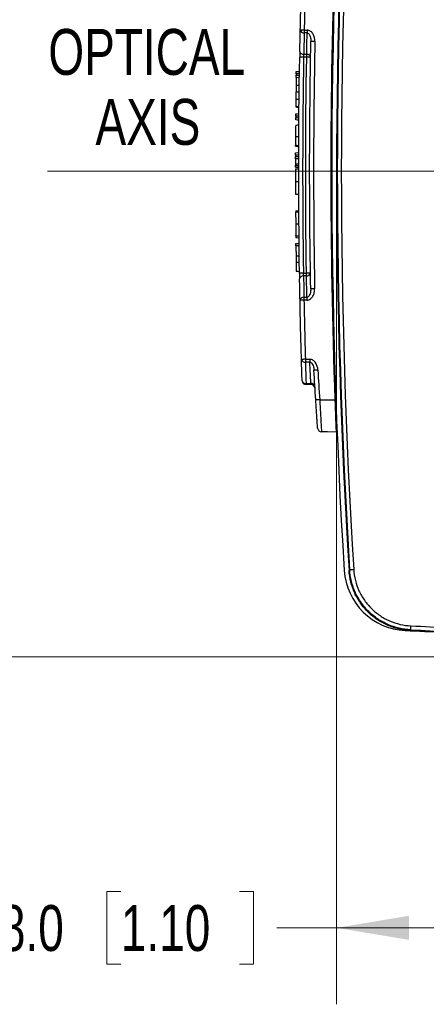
# Model space of a CAD drawing. Header units: millimetres. Extents: x 10 to 272, y 8 to 208.
# Tile 19 of 39: x 35 to 52, y 145 to 186. Entities that reach past the tile are written whole.
import ezdxf

# ---------------------------------------------------------------- set-up
doc = ezdxf.new("R2010")
doc.units = ezdxf.units.MM
doc.styles.add('SLDTEXTSTYLE0', font='TXT', dxfattribs={"width": 0.75})
doc.dimstyles.new('SLDDIMSTYLE0', dxfattribs={"dimtxt": 1.905, "dimasz": 3, "dimexe": 0, "dimexo": 0.0625, "dimgap": 0.47625, "dimtad": 0, "dimtih": 1, "dimtoh": 1, "dimdec": 1, "dimlfac": 1.5, "dimrnd": 1e-09, "dimzin": 12, "dimdsep": 46, "dimtxsty": 'SLDTEXTSTYLE0', "dimsah": 1, "dimcen": 0.09, "dimadec": 0, "dimazin": 3, "dimtfac": 1, "dimtdec": 1, "dimtofl": 0, "dimtmove": 0, "dimatfit": 3, "dimfxl": 1, "dimfrac": 2, "dimtolj": 1, "dimtzin": 12, "dimarcsym": 0})
doc.dimstyles.new('SLDDIMSTYLE2', dxfattribs={"dimtxt": 1.905, "dimasz": 3, "dimexe": 0, "dimexo": 0.0625, "dimgap": 0.47625, "dimtad": 0, "dimtih": 1, "dimtoh": 1, "dimdec": 1, "dimlfac": 1.5, "dimrnd": 1e-09, "dimzin": 4, "dimdsep": 46, "dimtxsty": 'SLDTEXTSTYLE0', "dimsah": 1, "dimcen": 0.09, "dimadec": 0, "dimazin": 1, "dimtfac": 1, "dimtdec": 1, "dimtofl": 0, "dimtmove": 0, "dimatfit": 3, "dimfxl": 1, "dimfrac": 2, "dimtolj": 1, "dimtzin": 12, "dimarcsym": 0})

# ---------------------------------------------------------------- blocks, each defined once
blk = doc.blocks.new('SW_NOTE_0')
at = {"color": 0, "linetype": 'Continuous', "lineweight": 0, "char_height": 1.905, "attachment_point": 2, "style": 'SLDTEXTSTYLE0'}
for s, insert in [('OPTICAL', (5.149, 2.456)), ('AXIS', (5.197, -0.449))]:
    blk.add_mtext(s, dxfattribs=dict(at, insert=insert))
blk = doc.blocks.new('_D_7')
at = {"color": 7, "linetype": 'Continuous', "lineweight": 18}
for p, q in [((48.332, 178.502), (48.332, 145.183)), ((66.998, 169.189), (66.998, 145.183)), ((39.367, 149.87), (38.786, 149.87)), ((38.786, 149.87), (38.786, 146.846)), ((44.293, 149.87), (44.874, 149.87)), ((44.874, 149.87), (44.874, 146.846)), ((48.332, 148.358), (45.841, 148.358)), ((66.998, 148.358), (48.332, 148.358)), ((38.786, 146.846), (39.367, 146.846)), ((44.874, 146.846), (44.293, 146.846))]:
    blk.add_line(p, q, dxfattribs=at)
for points in [[(48.332, 148.358), (51.332, 147.858), (51.332, 148.858)], [(66.998, 148.358), (63.998, 148.858), (63.998, 147.858)]]:
    blk.add_solid(points, dxfattribs=at)
at = {"color": 7, "linetype": 'Continuous', "lineweight": 18, "char_height": 1.905, "attachment_point": 1, "style": 'SLDTEXTSTYLE0'}
for s, insert in [('28.0', (33.28, 149.302)), ('1.10', (39.367, 149.302))]:
    blk.add_mtext(s, dxfattribs=dict(at, insert=insert))
blk = doc.blocks.new('_D_9')
at = {"color": 7, "linetype": 'Continuous', "lineweight": 18}
for p, q in [((79.535, 199.938), (25.22, 199.938)), ((28.395, 199.938), (28.395, 184.74)), ((28.395, 184.353), (27.815, 184.353)), ((27.815, 184.353), (27.815, 181.329)), ((33.322, 184.353), (33.902, 184.353)), ((33.902, 184.353), (33.902, 181.329)), ((27.815, 181.329), (28.395, 181.329)), ((33.902, 181.329), (33.322, 181.329)), ((28.395, 159.606), (28.395, 180.942)), ((79.535, 159.606), (25.22, 159.606))]:
    blk.add_line(p, q, dxfattribs=at)
for points in [[(28.395, 199.938), (27.895, 196.938), (28.895, 196.938)], [(28.395, 159.606), (28.895, 162.606), (27.895, 162.606)]]:
    blk.add_solid(points, dxfattribs=at)
at = {"color": 7, "linetype": 'Continuous', "lineweight": 18, "char_height": 1.905, "attachment_point": 1, "style": 'SLDTEXTSTYLE0'}
for s, insert in [('60.5', (22.308, 183.785)), ('2.38', (28.395, 183.785))]:
    blk.add_mtext(s, dxfattribs=dict(at, insert=insert))
blk = doc.blocks.new('SW_CENTERMARKSYMBOL_2')
at = {"color": 0, "linetype": 'Continuous', "lineweight": 0}
for p, q in [((0, 3.387), (0, 9.293)), ((0, 0), (0, 1.693)), ((-3.387, 0), (-30.678, 0)), ((0, 0), (-1.693, 0)), ((0, 0), (0, -1.693)), ((0, 0), (1.693, 0)), ((3.387, 0), (9.293, 0)), ((0, -3.387), (0, -9.313))]:
    blk.add_line(p, q, dxfattribs=at)

msp = doc.modelspace()

# ---------------------------------------------------------------- linework, layer by layer
at = {"color": 7, "linetype": 'Continuous', "lineweight": 25}
for p, q in [((46.654, 183.809), (46.653, 183.758)), ((46.633, 182.05), (46.633, 181.999)), ((46.624, 180.435), (46.624, 180.384)), ((46.623, 179.862), (46.757, 179.862)), ((46.624, 179.342), (46.757, 179.342)), ((46.625, 178.82), (46.758, 178.821)), ((46.646, 176.261), (46.78, 176.261)), ((46.806, 174.65), (46.806, 174.65)), ((46.974, 174.534), (47.096, 174.535)), ((47.096, 174.417), (46.974, 174.416)), ((47.062, 170.96), (47.265, 170.957)), ((47.627, 170.283), (48.259, 170.272))]:
    msp.add_line(p, q, dxfattribs=at)
at = {"color": 7, "linetype": 'Continuous', "lineweight": 25, "flags": 128}
for points in [[(46.984, 185.628), (46.952, 185.628), (46.922, 185.629), (46.893, 185.63), (46.868, 185.63), (46.848, 185.631), (46.833, 185.631), (46.824, 185.631), (46.821, 185.631)], [(46.984, 185.628), (47.047, 185.627), (47.106, 185.627)], [(47.106, 185.509), (47.047, 185.509), (46.984, 185.51)], [(47.429, 185.155), (47.397, 185.155), (47.366, 185.156), (47.337, 185.156), (47.313, 185.157), (47.292, 185.157), (47.277, 185.158), (47.268, 185.158), (47.265, 185.158)], [(46.962, 184.505), (46.93, 184.506), (46.899, 184.506), (46.871, 184.507), (46.846, 184.507), (46.826, 184.507), (46.811, 184.508), (46.802, 184.508), (46.798, 184.508)], [(47.089, 184.504), (47.026, 184.505), (46.962, 184.505)], [(46.966, 184.623), (47.026, 184.622), (47.089, 184.622)], [(47.252, 184.501), (47.249, 184.501), (47.24, 184.501), (47.225, 184.502), (47.205, 184.502), (47.18, 184.502), (47.152, 184.503), (47.121, 184.503), (47.089, 184.504)], [(46.785, 183.649), (46.742, 183.652), (46.651, 183.658)], [(46.653, 183.758), (46.703, 183.754), (46.786, 183.748)], [(46.787, 183.818), (46.737, 183.815), (46.654, 183.809)], [(46.655, 183.909), (46.661, 183.909), (46.746, 183.915), (46.789, 183.918)], [(46.647, 183.345), (46.702, 183.345), (46.78, 183.345)], [(46.64, 182.761), (46.686, 182.761), (46.773, 182.761)], [(46.644, 183.072), (46.698, 183.071), (46.777, 183.07)], [(46.637, 182.465), (46.683, 182.462), (46.727, 182.459), (46.77, 182.456)], [(46.637, 182.438), (46.679, 182.435), (46.724, 182.431), (46.77, 182.428)], [(46.766, 182.059), (46.717, 182.056), (46.675, 182.053), (46.633, 182.05)], [(46.633, 181.999), (46.682, 181.995), (46.724, 181.992), (46.766, 181.99)], [(46.634, 182.15), (46.712, 182.155), (46.767, 182.159)], [(46.63, 181.683), (46.674, 181.686), (46.719, 181.689), (46.764, 181.692)], [(46.765, 181.89), (46.71, 181.894), (46.632, 181.899)], [(46.627, 181.215), (46.67, 181.215), (46.715, 181.215), (46.761, 181.215)], [(46.624, 180.534), (46.634, 180.535), (46.715, 180.541), (46.758, 180.544)], [(46.757, 180.444), (46.708, 180.44), (46.666, 180.438), (46.634, 180.435), (46.624, 180.435)], [(46.624, 180.384), (46.674, 180.38), (46.716, 180.377), (46.757, 180.374)], [(46.757, 180.274), (46.714, 180.277), (46.633, 180.283), (46.624, 180.284)], [(46.623, 180.071), (46.69, 180.071), (46.757, 180.071)], [(46.629, 178.075), (46.695, 178.08), (46.762, 178.085)], [(46.632, 177.586), (46.676, 177.586), (46.721, 177.586), (46.766, 177.586)], [(46.637, 177.017), (46.683, 177.014), (46.771, 177.008)], [(46.64, 176.765), (46.713, 176.77), (46.773, 176.775)], [(46.775, 176.675), (46.725, 176.671), (46.641, 176.665)], [(46.65, 175.999), (46.717, 175.997), (46.783, 175.996)], [(46.655, 175.617), (46.722, 175.613), (46.789, 175.608)], [(46.954, 175.539), (46.922, 175.538), (46.891, 175.538), (46.863, 175.537), (46.838, 175.537), (46.818, 175.537), (46.803, 175.536), (46.793, 175.536), (46.79, 175.536)], [(46.954, 175.539), (47.018, 175.539), (47.08, 175.54)], [(47.08, 175.422), (47.018, 175.421), (46.958, 175.421)], [(47.244, 175.542), (47.241, 175.542), (47.232, 175.542), (47.217, 175.542), (47.196, 175.542), (47.172, 175.541), (47.143, 175.541), (47.112, 175.54), (47.08, 175.54)], [(47.419, 174.889), (47.387, 174.888), (47.356, 174.887), (47.328, 174.887), (47.303, 174.887), (47.283, 174.886), (47.268, 174.886), (47.258, 174.886), (47.255, 174.886)], [(46.974, 174.416), (46.942, 174.415), (46.911, 174.415), (46.883, 174.414), (46.858, 174.414), (46.838, 174.413), (46.823, 174.413), (46.813, 174.413), (46.81, 174.413)], [(47.034, 171.962), (47.002, 171.961), (46.971, 171.96), (46.943, 171.959), (46.918, 171.959), (46.898, 171.958), (46.883, 171.958), (46.874, 171.957), (46.871, 171.957)], [(47.034, 171.962), (47.055, 171.962), (47.215, 171.961)], [(47.215, 171.843), (47.055, 171.844), (47.034, 171.844)], [(47.271, 170.908), (47.165, 170.91), (47.062, 170.912)], [(48.31, 168.939), (47.955, 168.945), (47.706, 168.949)], [(48.847, 163.198), (48.861, 163.213), (48.874, 163.225)], [(48.874, 163.225), (48.877, 163.226), (48.887, 163.226), (48.903, 163.227), (48.923, 163.229), (48.948, 163.23), (48.977, 163.232), (49.008, 163.234), (49.04, 163.236)], [(51.407, 160.728), (51.395, 160.715), (51.381, 160.701)], [(51.407, 160.728), (51.407, 160.731), (51.408, 160.741), (51.408, 160.757), (51.409, 160.777), (51.411, 160.803), (51.412, 160.831), (51.413, 160.862), (51.415, 160.894)]]:
    msp.add_lwpolyline(points, dxfattribs=at)
at = {"color": 7, "linetype": 'Continuous', "lineweight": 25}
for centre, radius, start, end in [((314.798, 179.772), 266.667, 176.43683, 183.56317), ((314.998, 179.772), 266.667, 176.43675, 183.56325), ((314.998, 179.772), 266.639, 176.44218, 183.55782), ((314.998, 179.772), 266.472, 176.44218, 183.55782), ((46.967, 185.657), 0.149, 190.1509, 276.7131), ((54.15, 185.569), 7.166, 179.5288, 180.4712), ((54.272, 185.568), 7.166, 179.5288, 180.4712), ((46.949, 184.77), 0.149, 190.3128, 276.8022), ((47.106, 184.474), 0.148, 10.3576, 96.8268), ((39.924, 184.563), 7.165, 359.5288, 0.4712), ((46.94, 175.274), 0.148, 83.1479, 169.5952), ((47.098, 175.569), 0.148, 263.1235, 349.5507), ((39.916, 175.481), 7.165, 359.5288, 0.4712), ((46.956, 174.386), 0.149, 83.2362, 169.7585), ((54.14, 174.475), 7.166, 179.5288, 180.4712), ((54.262, 174.476), 7.166, 179.5288, 180.4712), ((47.014, 171.989), 0.147, 192.6599, 278.0781), ((54.195, 171.903), 7.161, 179.5286, 180.4714), ((54.375, 171.902), 7.161, 179.5286, 180.4714), ((52.822, 75.672), 95.987, 93.14636, 93.2441), ((47.041, 171.105), 0.147, 192.8228, 278.1665), ((47.064, 171.078), 0.167, 181.8601, 269), ((48.057, 170.936), 0.996, 178.5981, 181.4019), ((47.287, 170.813), 0.145, 14.1996, 98.9085), ((47.268, 170.741), 0.167, 3.4594, 89), ((52.873, 87.276), 83.173, 93.61565, 93.72846), ((47.709, 169.116), 0.167, 184.0922, 269), ((48.472, 169.067), 0.167, 140.8356, 182.2494), ((51.309, 163.365), 2.667, 183.5632, 267.2516), ((83.132, 826.268), 666.333, 267.251599, 267.530246), ((83.332, 826.268), 666.333, 267.251567, 267.530248), ((83.332, 826.268), 666.305, 267.25373, 267.531569), ((83.332, 826.268), 666.139, 267.25373, 267.531569)]:
    msp.add_arc(centre, radius, start, end, dxfattribs=at)
for points in [[(48.259, 189.272), (48.034, 182.941), (48.034, 176.603), (48.259, 170.272)], [(47.255, 174.886), (47.193, 178.309), (47.196, 181.734), (47.265, 185.158)], [(47.429, 185.155), (47.36, 181.733), (47.357, 178.31), (47.419, 174.889)], [(46.79, 175.536), (46.743, 178.527), (46.746, 181.518), (46.798, 184.508)], [(46.803, 184.744), (46.802, 184.681), (46.8, 184.596), (46.798, 184.508)], [(46.962, 184.505), (46.909, 181.517), (46.907, 178.527), (46.954, 175.539)], [(46.962, 184.505), (46.963, 184.549), (46.965, 184.592), (46.966, 184.623)], [(47.08, 175.54), (47.033, 178.528), (47.036, 181.516), (47.089, 184.504)], [(46.623, 180.071), (46.623, 180.053), (46.623, 180.035), (46.623, 180.018)], [(46.79, 175.536), (46.792, 175.448), (46.793, 175.363), (46.794, 175.3)], [(46.958, 175.421), (46.956, 175.452), (46.955, 175.495), (46.954, 175.539)], [(47.464, 170.272), (47.438, 170.683), (47.413, 171.094), (47.391, 171.504)], [(47.554, 171.514), (47.577, 171.103), (47.601, 170.693), (47.627, 170.283)], [(47.265, 170.957), (47.269, 170.926), (47.271, 170.908), (47.271, 170.908)]]:
    msp.add_open_spline(points, degree=3, dxfattribs=at)
for points, knots in [([(46.821, 185.631), (46.829, 186.028), (46.839, 186.425), (46.849, 186.821), (46.86, 187.221), (46.871, 187.62), (46.884, 188.02)], [0, 0, 0, 0, 0.001785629, 0.001785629, 0.001785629, 0.003584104, 0.003584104, 0.003584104, 0.003584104]), ([(47.047, 188.015), (47.035, 187.616), (47.024, 187.216), (47.013, 186.817), (47.003, 186.421), (46.993, 186.024), (46.984, 185.628)], [0, 0, 0, 0, 0.001797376, 0.001797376, 0.001797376, 0.003581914, 0.003581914, 0.003581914, 0.003581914]), ([(46.803, 184.744), (46.805, 184.866), (46.807, 184.989), (46.81, 185.111), (46.813, 185.251), (46.815, 185.39), (46.818, 185.53), (46.819, 185.563), (46.82, 185.597), (46.821, 185.631)], [0, 0, 0, 0, 0.000779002, 0.000779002, 0.000779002, 0.001666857, 0.001666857, 0.001666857, 0.001882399, 0.001882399, 0.001882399, 0.001882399]), ([(47.429, 185.155), (47.431, 185.26), (47.409, 185.366), (47.33, 185.504), (47.296, 185.545), (47.21, 185.607), (47.159, 185.626), (47.106, 185.627)], [0, 0, 0, 0, 0.5, 0.5, 0.75, 0.75, 1, 1, 1, 1]), ([(46.984, 185.51), (46.983, 185.44), (46.981, 185.37), (46.98, 185.301), (46.978, 185.197), (46.976, 185.093), (46.974, 184.99), (46.971, 184.868), (46.969, 184.745), (46.966, 184.623)], [0, 0, 0, 0, 0.000443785, 0.000443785, 0.000443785, 0.00110306, 0.00110306, 0.00110306, 0.001881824, 0.001881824, 0.001881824, 0.001881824]), ([(47.089, 184.622), (47.09, 184.692), (47.091, 184.761), (47.093, 184.831), (47.094, 184.935), (47.096, 185.038), (47.098, 185.142), (47.1, 185.246), (47.103, 185.351), (47.105, 185.456), (47.105, 185.473), (47.106, 185.491), (47.106, 185.509)], [0, 0, 0, 0, 0.000443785, 0.000443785, 0.000443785, 0.001103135, 0.001103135, 0.001103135, 0.001768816, 0.001768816, 0.001768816, 0.001881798, 0.001881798, 0.001881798, 0.001881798]), ([(47.106, 185.509), (47.124, 185.509), (47.142, 185.502), (47.172, 185.482), (47.184, 185.469), (47.215, 185.426), (47.228, 185.394), (47.259, 185.295), (47.266, 185.226), (47.265, 185.158)], [0, 0, 0, 0, 0.125, 0.125, 0.25, 0.25, 0.5, 0.5, 1, 1, 1, 1]), ([(46.651, 183.658), (46.651, 183.638), (46.651, 183.618), (46.65, 183.573), (46.65, 183.548), (46.649, 183.495), (46.649, 183.466), (46.648, 183.407), (46.648, 183.376), (46.647, 183.345)], [0, 0, 0, 0, 0.25, 0.25, 0.5, 0.5, 0.75, 0.75, 1, 1, 1, 1]), ([(46.651, 183.658), (46.651, 183.658), (46.651, 183.66), (46.652, 183.664), (46.652, 183.667), (46.652, 183.673), (46.652, 183.68), (46.652, 183.687), (46.652, 183.695), (46.652, 183.705), (46.652, 183.714), (46.652, 183.725), (46.653, 183.736), (46.653, 183.743), (46.653, 183.75), (46.653, 183.758)], [0, 0, 0, 0, 0.000050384, 0.000050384, 0.000050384, 0.000100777, 0.000100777, 0.000100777, 0.0001510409, 0.0001510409, 0.0001510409, 0.0002012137, 0.0002012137, 0.0002012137, 0.0002339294, 0.0002339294, 0.0002339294, 0.0002339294]), ([(46.654, 183.809), (46.654, 183.82), (46.654, 183.831), (46.654, 183.842), (46.654, 183.852), (46.655, 183.863), (46.655, 183.871), (46.655, 183.88), (46.655, 183.888), (46.655, 183.893), (46.655, 183.899), (46.655, 183.904), (46.655, 183.906), (46.655, 183.908), (46.655, 183.909), (46.655, 183.909)], [0, 0, 0, 0, 0.0000503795, 0.0000503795, 0.0000503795, 0.0001007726, 0.0001007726, 0.0001007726, 0.0001509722, 0.0001509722, 0.0001509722, 0.0002010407, 0.0002010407, 0.0002010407, 0.0002337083, 0.0002337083, 0.0002337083, 0.0002337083]), ([(46.647, 183.345), (46.647, 183.317), (46.646, 183.29), (46.646, 183.235), (46.645, 183.209), (46.645, 183.16), (46.644, 183.138), (46.644, 183.101), (46.644, 183.086), (46.644, 183.072)], [0, 0, 0, 0, 0.25, 0.25, 0.5, 0.5, 0.75, 0.75, 1, 1, 1, 1]), ([(46.64, 182.761), (46.64, 182.73), (46.639, 182.7), (46.639, 182.641), (46.638, 182.612), (46.638, 182.558), (46.638, 182.534), (46.637, 182.493), (46.637, 182.478), (46.637, 182.465)], [0, 0, 0, 0, 0.25, 0.25, 0.5, 0.5, 0.75, 0.75, 1, 1, 1, 1]), ([(46.644, 183.072), (46.643, 183.051), (46.643, 183.031), (46.643, 182.985), (46.642, 182.961), (46.642, 182.908), (46.641, 182.879), (46.641, 182.821), (46.64, 182.791), (46.64, 182.761)], [0, 0, 0, 0, 0.25, 0.25, 0.5, 0.5, 0.75, 0.75, 1, 1, 1, 1]), ([(46.637, 182.465), (46.637, 182.457), (46.637, 182.452), (46.637, 182.448), (46.637, 182.445), (46.637, 182.442), (46.637, 182.441), (46.637, 182.438), (46.637, 182.438), (46.637, 182.438)], [0, 0, 0, 0, 0.0000911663, 0.0000911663, 0.0000911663, 0.0001818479, 0.0001818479, 0.0001818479, 0.0003144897, 0.0003144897, 0.0003144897, 0.0003144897]), ([(46.632, 181.899), (46.632, 181.899), (46.632, 181.901), (46.632, 181.905), (46.632, 181.908), (46.632, 181.914), (46.632, 181.921), (46.632, 181.928), (46.632, 181.937), (46.632, 181.946), (46.632, 181.956), (46.632, 181.966), (46.632, 181.977), (46.632, 181.984), (46.632, 181.992), (46.633, 181.999)], [0, 0, 0, 0, 0.0000503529, 0.0000503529, 0.0000503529, 0.0001007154, 0.0001007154, 0.0001007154, 0.0001509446, 0.0001509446, 0.0001509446, 0.0002010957, 0.0002010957, 0.0002010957, 0.0002338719, 0.0002338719, 0.0002338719, 0.0002338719]), ([(46.633, 182.05), (46.633, 182.061), (46.633, 182.072), (46.633, 182.083), (46.633, 182.094), (46.633, 182.104), (46.634, 182.112), (46.634, 182.121), (46.634, 182.129), (46.634, 182.135), (46.634, 182.141), (46.634, 182.145), (46.634, 182.147), (46.634, 182.149), (46.634, 182.15), (46.634, 182.15)], [0, 0, 0, 0, 0.0000503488, 0.0000503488, 0.0000503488, 0.0001007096, 0.0001007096, 0.0001007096, 0.0001509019, 0.0001509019, 0.0001509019, 0.0002009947, 0.0002009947, 0.0002009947, 0.0002337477, 0.0002337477, 0.0002337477, 0.0002337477]), ([(46.63, 181.683), (46.63, 181.682), (46.63, 181.676), (46.63, 181.641), (46.63, 181.612), (46.629, 181.526), (46.629, 181.471), (46.628, 181.379), (46.628, 181.347), (46.628, 181.282), (46.627, 181.249), (46.627, 181.215)], [0, 0, 0, 0, 0.25, 0.25, 0.5, 0.5, 0.75, 0.75, 0.875, 0.875, 1, 1, 1, 1]), ([(46.627, 181.215), (46.627, 181.145), (46.626, 181.074), (46.626, 180.944), (46.626, 180.889), (46.625, 180.85)], [0, 0, 0, 0, 0.5, 0.5, 1, 1, 1, 1]), ([(46.625, 180.85), (46.651, 180.847), (46.677, 180.843), (46.703, 180.84), (46.722, 180.837), (46.74, 180.835), (46.759, 180.832)], [0, 0, 0, 0, 0.0001179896, 0.0001179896, 0.0001179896, 0.0002023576, 0.0002023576, 0.0002023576, 0.0002023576]), ([(46.625, 180.835), (46.625, 180.835), (46.625, 180.835), (46.625, 180.845), (46.625, 180.85)], [0, 0, 0, 0, 0.430032, 1, 1, 1, 1]), ([(46.625, 180.834), (46.631, 180.833), (46.676, 180.828), (46.72, 180.823), (46.759, 180.818)], [0, 0, 0, 0, 0.134666, 1, 1, 1, 1]), ([(46.625, 180.808), (46.625, 180.807), (46.625, 180.807), (46.625, 180.816), (46.625, 180.829), (46.625, 180.834)], [0, 0, 0, 0, 0.266739, 0.718637, 1, 1, 1, 1]), ([(46.625, 180.806), (46.631, 180.806), (46.675, 180.801), (46.72, 180.796), (46.758, 180.792)], [0, 0, 0, 0, 0.132021, 1, 1, 1, 1]), ([(46.624, 180.284), (46.624, 180.259), (46.624, 180.235), (46.624, 180.186), (46.624, 180.167), (46.624, 180.121), (46.623, 180.096), (46.623, 180.071)], [0, 0, 0, 0, 0.5, 0.5, 0.75, 0.75, 1, 1, 1, 1]), ([(46.624, 180.435), (46.624, 180.446), (46.624, 180.457), (46.624, 180.468), (46.624, 180.478), (46.624, 180.488), (46.624, 180.497), (46.624, 180.506), (46.624, 180.513), (46.624, 180.519), (46.624, 180.525), (46.624, 180.529), (46.624, 180.532), (46.624, 180.534), (46.624, 180.534), (46.624, 180.534)], [0, 0, 0, 0, 0.000050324, 0.000050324, 0.000050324, 0.0001006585, 0.0001006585, 0.0001006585, 0.0001508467, 0.0001508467, 0.0001508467, 0.0002009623, 0.0002009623, 0.0002009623, 0.0002337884, 0.0002337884, 0.0002337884, 0.0002337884]), ([(46.624, 180.284), (46.624, 180.284), (46.624, 180.286), (46.624, 180.289), (46.624, 180.293), (46.624, 180.299), (46.624, 180.306), (46.624, 180.313), (46.624, 180.321), (46.624, 180.331), (46.624, 180.34), (46.624, 180.351), (46.624, 180.362), (46.624, 180.369), (46.624, 180.376), (46.624, 180.384)], [0, 0, 0, 0, 0.0000503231, 0.0000503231, 0.0000503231, 0.0001006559, 0.0001006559, 0.0001006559, 0.0001508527, 0.0001508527, 0.0001508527, 0.0002009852, 0.0002009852, 0.0002009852, 0.0002338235, 0.0002338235, 0.0002338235, 0.0002338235]), ([(46.623, 180.018), (46.632, 180.016), (46.642, 180.015), (46.651, 180.014), (46.657, 180.013), (46.663, 180.012), (46.669, 180.011), (46.669, 180.011), (46.669, 180.011), (46.669, 180.011)], [0, 0, 0, 0, 0.00004125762, 0.00004125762, 0.00004125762, 0.00006900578, 0.00006900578, 0.00006900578, 0.00006906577, 0.00006906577, 0.00006906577, 0.00006906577]), ([(46.623, 179.943), (46.623, 179.943), (46.623, 179.941), (46.623, 179.95), (46.623, 179.969), (46.623, 179.993), (46.623, 180.011), (46.623, 180.018)], [0, 0, 0, 0, 0.07241, 0.32617, 0.57925, 0.83205, 1, 1, 1, 1]), ([(46.623, 179.942), (46.634, 179.941), (46.679, 179.937), (46.723, 179.933), (46.757, 179.931)], [0, 0, 0, 0, 0.2486756, 1, 1, 1, 1]), ([(46.623, 179.862), (46.623, 179.861), (46.623, 179.861), (46.623, 179.86), (46.623, 179.86), (46.623, 179.86), (46.623, 179.859), (46.623, 179.859), (46.623, 179.859), (46.623, 179.858), (46.623, 179.857), (46.623, 179.855), (46.623, 179.854), (46.623, 179.849), (46.623, 179.845), (46.623, 179.835), (46.623, 179.83), (46.623, 179.817), (46.623, 179.81), (46.623, 179.798), (46.623, 179.794), (46.623, 179.786), (46.623, 179.781), (46.623, 179.767), (46.623, 179.759), (46.623, 179.744), (46.623, 179.738), (46.623, 179.73), (46.623, 179.727), (46.623, 179.721), (46.623, 179.717), (46.623, 179.691), (46.623, 179.665), (46.623, 179.622), (46.623, 179.607), (46.623, 179.584), (46.623, 179.576), (46.623, 179.559), (46.623, 179.551), (46.623, 179.526), (46.623, 179.51), (46.623, 179.485), (46.623, 179.477), (46.623, 179.465), (46.623, 179.46), (46.623, 179.452), (46.623, 179.447), (46.624, 179.415), (46.624, 179.381), (46.624, 179.342)], [0, 0, 0, 0, 0.03125, 0.03125, 0.046875, 0.046875, 0.054688, 0.054688, 0.0625, 0.0625, 0.09375, 0.09375, 0.125, 0.125, 0.1875, 0.1875, 0.25, 0.25, 0.3125, 0.3125, 0.34375, 0.34375, 0.375, 0.375, 0.4375, 0.4375, 0.46875, 0.46875, 0.484375, 0.484375, 0.5, 0.5, 0.625, 0.625, 0.6875, 0.6875, 0.71875, 0.71875, 0.75, 0.75, 0.8125, 0.8125, 0.84375, 0.84375, 0.859375, 0.859375, 0.875, 0.875, 1, 1, 1, 1]), ([(46.669, 180.011), (46.669, 180.011), (46.669, 180.011), (46.669, 180.011), (46.677, 180.01), (46.686, 180.009), (46.694, 180.007), (46.715, 180.004), (46.736, 180.002), (46.757, 179.999)], [-0.00000006, -0.00000006, -0.00000006, -0.00000006, 0, 0, 0, 0.0000380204, 0.0000380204, 0.0000380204, 0.0001329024, 0.0001329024, 0.0001329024, 0.0001329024]), ([(46.624, 179.342), (46.624, 179.33), (46.624, 179.32), (46.624, 179.307), (46.624, 179.303), (46.624, 179.298), (46.624, 179.296), (46.624, 179.293), (46.624, 179.292), (46.624, 179.273), (46.624, 179.256), (46.624, 179.203), (46.624, 179.17), (46.624, 179.106), (46.624, 179.076), (46.624, 179.019), (46.624, 178.991), (46.625, 178.942), (46.625, 178.92), (46.625, 178.892), (46.625, 178.883), (46.625, 178.872), (46.625, 178.868), (46.625, 178.861), (46.625, 178.858), (46.625, 178.849), (46.625, 178.844), (46.625, 178.835), (46.625, 178.831), (46.625, 178.827), (46.625, 178.826), (46.625, 178.824), (46.625, 178.824), (46.625, 178.823), (46.625, 178.823), (46.625, 178.822), (46.625, 178.822), (46.625, 178.821), (46.625, 178.821), (46.625, 178.82)], [0, 0, 0, 0, 0.03125, 0.03125, 0.046875, 0.046875, 0.054688, 0.054688, 0.0625, 0.0625, 0.125, 0.125, 0.25, 0.25, 0.375, 0.375, 0.5, 0.5, 0.625, 0.625, 0.6875, 0.6875, 0.71875, 0.71875, 0.75, 0.75, 0.8125, 0.8125, 0.875, 0.875, 0.90625, 0.90625, 0.921875, 0.921875, 0.929688, 0.929688, 0.9375, 0.9375, 1, 1, 1, 1]), ([(46.762, 178.119), (46.754, 178.119), (46.71, 178.115), (46.666, 178.111), (46.628, 178.107)], [0, 0, 0, 0, 0.16165, 1, 1, 1, 1]), ([(46.629, 178.075), (46.629, 178.074), (46.629, 178.072), (46.629, 178.058), (46.629, 178.047), (46.629, 178.006), (46.629, 177.966), (46.63, 177.87), (46.63, 177.815), (46.631, 177.702), (46.632, 177.644), (46.632, 177.586)], [0, 0, 0, 0, 0.125, 0.125, 0.25, 0.25, 0.5, 0.5, 0.75, 0.75, 1, 1, 1, 1]), ([(46.63, 177.825), (46.63, 177.824), (46.63, 177.821), (46.631, 177.805), (46.631, 177.793), (46.631, 177.78)], [0, 0, 0, 0, 0.5, 0.5, 1, 1, 1, 1]), ([(46.632, 177.586), (46.633, 177.536), (46.633, 177.486), (46.634, 177.387), (46.634, 177.338), (46.635, 177.247), (46.636, 177.205), (46.636, 177.138), (46.637, 177.111), (46.637, 177.095)], [0, 0, 0, 0, 0.25, 0.25, 0.5, 0.5, 0.75, 0.75, 1, 1, 1, 1]), ([(46.637, 177.095), (46.662, 177.092), (46.687, 177.089), (46.712, 177.087), (46.731, 177.085), (46.751, 177.083), (46.77, 177.081)], [0, 0, 0, 0, 0.0001134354, 0.0001134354, 0.0001134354, 0.0002021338, 0.0002021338, 0.0002021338, 0.0002021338]), ([(46.637, 177.091), (46.637, 177.09), (46.637, 177.09), (46.637, 177.093), (46.637, 177.095)], [0, 0, 0, 0, 0.547152, 1, 1, 1, 1]), ([(46.637, 177.091), (46.637, 177.081), (46.637, 177.044), (46.637, 177.022), (46.637, 177.019), (46.637, 177.017)], [0, 0, 0, 0, 0.162665, 0.648939, 1, 1, 1, 1]), ([(46.637, 177.089), (46.642, 177.089), (46.686, 177.084), (46.731, 177.08), (46.77, 177.077)], [0, 0, 0, 0, 0.120266, 1, 1, 1, 1]), ([(46.641, 176.665), (46.641, 176.677), (46.641, 176.688), (46.641, 176.698), (46.641, 176.709), (46.641, 176.719), (46.641, 176.728), (46.64, 176.737), (46.64, 176.744), (46.64, 176.75), (46.64, 176.756), (46.64, 176.76), (46.64, 176.763), (46.64, 176.764), (46.64, 176.765), (46.64, 176.765)], [0, 0, 0, 0, 0.0000502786, 0.0000502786, 0.0000502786, 0.0001005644, 0.0001005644, 0.0001005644, 0.0001507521, 0.0001507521, 0.0001507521, 0.0002009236, 0.0002009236, 0.0002009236, 0.0002338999, 0.0002338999, 0.0002338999, 0.0002338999]), ([(46.641, 176.665), (46.642, 176.64), (46.642, 176.614), (46.642, 176.588), (46.643, 176.533), (46.644, 176.479), (46.644, 176.424), (46.645, 176.37), (46.646, 176.316), (46.646, 176.261)], [0.0001496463, 0.0001496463, 0.0001496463, 0.0001496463, 0.0002661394, 0.0002661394, 0.0002661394, 0.0005112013, 0.0005112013, 0.0005112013, 0.0007562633, 0.0007562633, 0.0007562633, 0.0007562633]), ([(46.646, 176.261), (46.647, 176.232), (46.647, 176.203), (46.647, 176.174), (46.648, 176.144), (46.648, 176.115), (46.649, 176.086), (46.649, 176.056), (46.649, 176.027), (46.65, 175.999)], [0, 0, 0, 0, 0.0001313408, 0.0001313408, 0.0001313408, 0.0002633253, 0.0002633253, 0.0002633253, 0.0003968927, 0.0003968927, 0.0003968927, 0.0003968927]), ([(46.65, 175.999), (46.65, 175.965), (46.651, 175.933), (46.652, 175.873), (46.652, 175.844), (46.653, 175.767), (46.654, 175.725), (46.655, 175.664), (46.655, 175.645), (46.655, 175.621), (46.655, 175.618), (46.655, 175.617)], [0, 0, 0, 0, 0.125, 0.125, 0.25, 0.25, 0.5, 0.5, 0.75, 0.75, 1, 1, 1, 1]), ([(46.958, 175.421), (46.959, 175.352), (46.96, 175.283), (46.961, 175.213), (46.963, 175.11), (46.965, 175.006), (46.967, 174.903), (46.969, 174.78), (46.971, 174.657), (46.974, 174.534)], [0, 0, 0, 0, 0.000440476, 0.000440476, 0.000440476, 0.001099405, 0.001099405, 0.001099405, 0.001881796, 0.001881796, 0.001881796, 0.001881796]), ([(47.096, 174.535), (47.095, 174.604), (47.093, 174.673), (47.092, 174.742), (47.09, 174.846), (47.088, 174.95), (47.086, 175.053), (47.084, 175.176), (47.082, 175.299), (47.08, 175.422)], [0, 0, 0, 0, 0.000440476, 0.000440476, 0.000440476, 0.001099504, 0.001099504, 0.001099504, 0.001881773, 0.001881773, 0.001881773, 0.001881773]), ([(46.81, 174.413), (46.808, 174.536), (46.805, 174.659), (46.803, 174.782), (46.801, 174.92), (46.798, 175.059), (46.796, 175.197), (46.795, 175.232), (46.795, 175.266), (46.794, 175.3)], [0, 0, 0, 0, 0.000782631, 0.000782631, 0.000782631, 0.001663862, 0.001663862, 0.001663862, 0.001882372, 0.001882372, 0.001882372, 0.001882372]), ([(47.096, 174.417), (47.149, 174.417), (47.201, 174.436), (47.287, 174.499), (47.321, 174.54), (47.373, 174.632), (47.391, 174.682), (47.415, 174.784), (47.42, 174.836), (47.419, 174.889)], [0, 0, 0, 0, 0.25, 0.25, 0.5, 0.5, 0.75, 0.75, 1, 1, 1, 1]), ([(47.255, 174.886), (47.257, 174.817), (47.249, 174.748), (47.218, 174.65), (47.205, 174.617), (47.174, 174.575), (47.162, 174.562), (47.132, 174.541), (47.114, 174.535), (47.096, 174.535)], [0, 0, 0, 0, 0.5, 0.5, 0.75, 0.75, 0.875, 0.875, 1, 1, 1, 1]), ([(46.871, 171.957), (46.859, 172.368), (46.848, 172.778), (46.837, 173.189), (46.827, 173.597), (46.818, 174.005), (46.81, 174.413)], [0, 0, 0, 0, 0.001848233, 0.001848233, 0.001848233, 0.003684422, 0.003684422, 0.003684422, 0.003684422]), ([(46.974, 174.416), (46.982, 174.008), (46.991, 173.601), (47.001, 173.193), (47.011, 172.783), (47.022, 172.372), (47.034, 171.962)], [0, 0, 0, 0, 0.001835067, 0.001835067, 0.001835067, 0.003682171, 0.003682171, 0.003682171, 0.003682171]), ([(46.898, 171.073), (46.896, 171.144), (46.893, 171.214), (46.891, 171.285), (46.888, 171.371), (46.886, 171.457), (46.883, 171.543), (46.88, 171.629), (46.878, 171.715), (46.875, 171.801), (46.874, 171.853), (46.872, 171.905), (46.871, 171.957)], [0, 0, 0, 0, 0.000450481, 0.000450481, 0.000450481, 0.000997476, 0.000997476, 0.000997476, 0.001544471, 0.001544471, 0.001544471, 0.001876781, 0.001876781, 0.001876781, 0.001876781]), ([(47.034, 171.844), (47.036, 171.792), (47.037, 171.74), (47.039, 171.688), (47.041, 171.602), (47.044, 171.516), (47.047, 171.43), (47.049, 171.344), (47.052, 171.258), (47.055, 171.172), (47.057, 171.102), (47.059, 171.031), (47.062, 170.96)], [0, 0, 0, 0, 0.00033221, 0.00033221, 0.00033221, 0.00087904, 0.00087904, 0.00087904, 0.00142587, 0.00142587, 0.00142587, 0.001876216, 0.001876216, 0.001876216, 0.001876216]), ([(47.554, 171.514), (47.548, 171.616), (47.52, 171.717), (47.436, 171.847), (47.401, 171.885), (47.316, 171.943), (47.266, 171.96), (47.215, 171.961)], [0, 0, 0, 0, 0.5, 0.5, 0.75, 0.75, 1, 1, 1, 1]), ([(47.215, 171.843), (47.233, 171.842), (47.25, 171.836), (47.279, 171.816), (47.291, 171.804), (47.323, 171.763), (47.338, 171.733), (47.375, 171.638), (47.387, 171.572), (47.391, 171.504)], [0, 0, 0, 0, 0.125, 0.125, 0.25, 0.25, 0.5, 0.5, 1, 1, 1, 1]), ([(47.265, 170.957), (47.262, 171.01), (47.259, 171.063), (47.256, 171.115), (47.25, 171.201), (47.245, 171.287), (47.241, 171.373), (47.236, 171.459), (47.231, 171.545), (47.226, 171.631), (47.222, 171.701), (47.218, 171.772), (47.215, 171.843)], [0, 0, 0, 0, 0.000336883, 0.000336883, 0.000336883, 0.000883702, 0.000883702, 0.000883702, 0.001430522, 0.001430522, 0.001430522, 0.001881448, 0.001881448, 0.001881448, 0.001881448]), ([(47.543, 169.104), (47.543, 169.104), (47.541, 169.135), (47.532, 169.252), (47.526, 169.339), (47.515, 169.501), (47.511, 169.561), (47.502, 169.688), (47.498, 169.755), (47.488, 169.897), (47.483, 169.971), (47.474, 170.12), (47.469, 170.195), (47.464, 170.272)], [0, 0, 0, 0, 0.25, 0.25, 0.5, 0.5, 0.625, 0.625, 0.75, 0.75, 0.875, 0.875, 1, 1, 1, 1]), ([(47.627, 170.283), (47.632, 170.195), (47.637, 170.108), (47.646, 169.938), (47.651, 169.854), (47.66, 169.692), (47.665, 169.616), (47.673, 169.471), (47.677, 169.402), (47.688, 169.218), (47.695, 169.118), (47.703, 168.985), (47.706, 168.949), (47.706, 168.949)], [0, 0, 0, 0, 0.125, 0.125, 0.25, 0.25, 0.375, 0.375, 0.5, 0.5, 0.75, 0.75, 1, 1, 1, 1]), ([(48.259, 170.272), (48.262, 170.184), (48.266, 170.097), (48.272, 169.927), (48.275, 169.842), (48.281, 169.681), (48.284, 169.605), (48.289, 169.46), (48.292, 169.391), (48.299, 169.207), (48.303, 169.107), (48.309, 168.974), (48.31, 168.939), (48.31, 168.939)], [0, 0, 0, 0, 0.125, 0.125, 0.25, 0.25, 0.375, 0.375, 0.5, 0.5, 0.75, 0.75, 1, 1, 1, 1]), ([(51.381, 160.701), (51.217, 160.709), (51.057, 160.731), (50.742, 160.805), (50.587, 160.857), (50.289, 160.988), (50.147, 161.066), (49.88, 161.247), (49.753, 161.351), (49.521, 161.579), (49.417, 161.702), (49.231, 161.968), (49.15, 162.111), (49.015, 162.405), (48.962, 162.558), (48.883, 162.872), (48.857, 163.035), (48.847, 163.198)], [0, 0, 0, 0, 0.125, 0.125, 0.25, 0.25, 0.375, 0.375, 0.5, 0.5, 0.625, 0.625, 0.75, 0.75, 0.875, 0.875, 1, 1, 1, 1]), ([(51.407, 160.728), (51.243, 160.736), (51.083, 160.758), (50.769, 160.832), (50.614, 160.883), (50.315, 161.014), (50.174, 161.093), (49.906, 161.274), (49.779, 161.378), (49.547, 161.606), (49.443, 161.729), (49.258, 161.994), (49.176, 162.138), (49.041, 162.432), (48.988, 162.585), (48.909, 162.899), (48.884, 163.062), (48.874, 163.225)], [0, 0, 0, 0, 0.125, 0.125, 0.25, 0.25, 0.375, 0.375, 0.5, 0.5, 0.625, 0.625, 0.75, 0.75, 0.875, 0.875, 1, 1, 1, 1]), ([(49.04, 163.236), (49.049, 163.083), (49.073, 162.93), (49.147, 162.635), (49.197, 162.492), (49.323, 162.216), (49.4, 162.082), (49.574, 161.833), (49.672, 161.717), (49.889, 161.504), (50.008, 161.406), (50.259, 161.236), (50.391, 161.163), (50.671, 161.04), (50.817, 160.992), (51.111, 160.923), (51.262, 160.902), (51.415, 160.894)], [0, 0, 0, 0, 0.125, 0.125, 0.25, 0.25, 0.375, 0.375, 0.5, 0.5, 0.625, 0.625, 0.75, 0.75, 0.875, 0.875, 1, 1, 1, 1])]:
    msp.add_open_spline(points, degree=3, knots=knots, dxfattribs=at)

# ---------------------------------------------------------------- block references
at = {"color": 7, "linetype": 'Continuous', "lineweight": 0}
for name, p in [('SW_CENTERMARKSYMBOL_2', (66.998, 179.772)), ('SW_NOTE_0', (35.295, 183.218))]:
    msp.add_blockref(name, p, dxfattribs=at)

# ---------------------------------------------------------------- dimensions: what is measured, and where the dimension line sits
at = {"color": 7, "linetype": 'Continuous', "lineweight": 18}
dim = msp.add_linear_dim(base=(28.395, 199.938), p1=(80.805, 159.606), p2=(80.805, 199.938), angle=90, dimstyle='SLDDIMSTYLE0', dxfattribs=at)
dim.commit()
dim.dimension.update_dxf_attribs({"geometry": '_D_9', "text_midpoint": (28.395, 182.841), "dimtype": 160})
dim = msp.add_linear_dim(base=(66.998, 148.358), p1=(48.332, 179.772), p2=(66.998, 170.459), dimstyle='SLDDIMSTYLE2', dxfattribs=at)
dim.commit()
dim.dimension.update_dxf_attribs({"geometry": '_D_7', "text_midpoint": (39.367, 148.358), "dimtype": 160})

doc.saveas('drawing.dxf')
